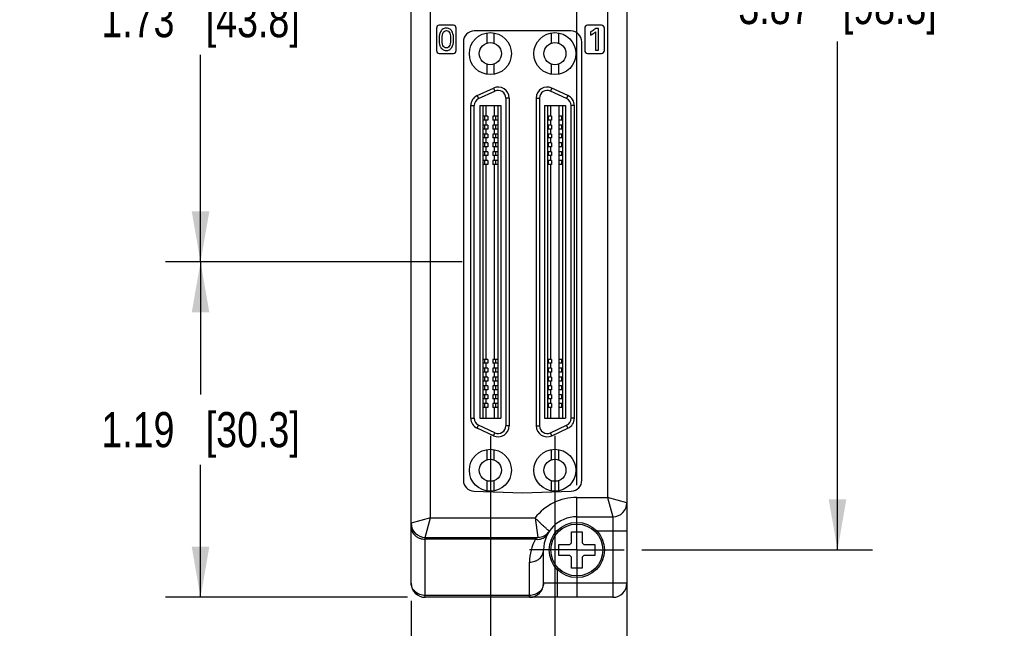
# Model space of a CAD drawing. Header units: inches. Extents: x 0 to 34, y 0 to 22.
# Tile 7 of 84: x 3 to 6.5, y 14.8 to 17. Entities that reach past the tile are written whole.
import ezdxf

# ---------------------------------------------------------------- set-up
doc = ezdxf.new("R2010")
doc.units = ezdxf.units.IN
doc.header["$LTSCALE"] = 1.87
doc.header["$MEASUREMENT"] = 0
doc.linetypes.add('CENTER', pattern=[0.6, 0.375, -0.075, 0.075, -0.075])
doc.layers.get('0').update_dxf_attribs({"linetype": 'CONTINUOUS'})
doc.layers.add('02___PRT_ALL_AXES', color=7, linetype='CONTINUOUS')
doc.layers.add('DIMENSIONS', color=7, linetype='CONTINUOUS')
doc.styles.get("Standard").update_dxf_attribs({"font": 'txt', "width": 0.8})
doc.dimstyles.new('DIMSTYLE_2', dxfattribs={"dimtxt": 0.125, "dimasz": 0.18, "dimexe": 0.125, "dimexo": 0.0625, "dimgap": 0.0625, "dimtad": 0, "dimtih": 1, "dimtoh": 1, "dimzin": 4, "dimdsep": 46, "dimtxsty": 'STANDARD', "dimblk": '_FILLED', "dimblk1": '_FILLED', "dimblk2": '_FILLED', "dimcen": 0.09, "dimadec": 0, "dimazin": 0, "dimtp": 0.001, "dimtm": 0.001, "dimtfac": 1, "dimtofl": 0, "dimtmove": 0, "dimatfit": 3, "dimldrblk": '_FILLED', "dimfxl": 1, "dimtolj": 1, "dimtzin": 4, "dimarcsym": 0})

# ---------------------------------------------------------------- blocks, each defined once
blk = doc.blocks.new('_FILLED')
at = {"color": 0, "linetype": 'BYBLOCK'}
blk.add_solid([(0, 0), (-1, 0.174), (-1, -0.174)], dxfattribs=at)
blk = doc.blocks.new('*D18')
at = {"layer": 'DIMENSIONS', "color": 2, "linetype": 'CONTINUOUS'}
for p, q in [((4.722, 18.9785), (6.0019, 18.9785)), ((5.8769, 18.9785), (5.8769, 17.1675)), ((5.8769, 15.1065), (5.8769, 16.9175)), ((5.18, 15.1065), (6.0019, 15.1065))]:
    blk.add_line(p, q, dxfattribs=at)
at = {"layer": 'DIMENSIONS', "color": 2, "linetype": 'CONTINUOUS', "xscale": 0.18, "yscale": 0.18, "zscale": 0.18}
for p, rotation in [((5.8769, 18.9785), 90), ((5.8769, 15.1065), 270)]:
    blk.add_blockref('_FILLED', p, dxfattribs=dict(at, rotation=rotation))
at = {"layer": 'DIMENSIONS', "color": 2, "linetype": 'CONTINUOUS', "insert": (5.8769, 17.105), "char_height": 0.125, "width": 1.125, "attachment_point": 2, "line_spacing_factor": 0.9}
blk.add_mtext('3.87{\\Ftxt.shx;\\W1.000000;\\H0.125000; }[98.3]', dxfattribs=at)
blk = doc.blocks.new('*D20')
at = {"layer": 'DIMENSIONS', "color": 2, "linetype": 'CONTINUOUS'}
for p, q in [((4.4905, 19.21), (4.4905, 20.7155)), ((4.9485, 15.338), (4.9485, 20.7155)), ((4.4905, 20.5905), (4.1305, 20.5905)), ((4.9485, 20.5905), (5.3165, 20.5905))]:
    blk.add_line(p, q, dxfattribs=at)
at = {"layer": 'DIMENSIONS', "color": 2, "linetype": 'CONTINUOUS', "xscale": 0.18, "yscale": 0.18, "zscale": 0.18}
blk.add_blockref('_FILLED', (4.4905, 20.5905), dxfattribs=at)
at = {"layer": 'DIMENSIONS', "color": 2, "linetype": 'CONTINUOUS', "xscale": 0.18, "yscale": 0.18, "zscale": 0.18, "rotation": 180}
blk.add_blockref('_FILLED', (4.9485, 20.5905), dxfattribs=at)
at = {"layer": 'DIMENSIONS', "color": 2, "linetype": 'CONTINUOUS', "insert": (5.379, 20.653), "char_height": 0.125, "width": 1.025, "attachment_point": 1, "line_spacing_factor": 0.9}
blk.add_mtext('.46{\\Ftxt.shx;\\W1.000000;\\H0.125000; }[11.6]', dxfattribs=at)
blk = doc.blocks.new('*D21')
at = {"layer": 'DIMENSIONS', "color": 2, "linetype": 'CONTINUOUS'}
for p, q in [((4.5406, 16.1327), (3.4835, 16.1327)), ((3.6085, 16.1327), (3.6085, 15.6603)), ((3.6085, 14.938), (3.6085, 15.4103)), ((4.346, 14.938), (3.4835, 14.938))]:
    blk.add_line(p, q, dxfattribs=at)
at = {"layer": 'DIMENSIONS', "color": 2, "linetype": 'CONTINUOUS', "xscale": 0.18, "yscale": 0.18, "zscale": 0.18}
for p, rotation in [((3.6085, 16.1327), 90), ((3.6085, 14.938), 270)]:
    blk.add_blockref('_FILLED', p, dxfattribs=dict(at, rotation=rotation))
at = {"layer": 'DIMENSIONS', "color": 2, "linetype": 'CONTINUOUS', "insert": (3.6085, 15.5978), "char_height": 0.125, "width": 1.125, "attachment_point": 2, "line_spacing_factor": 0.9}
blk.add_mtext('1.19{\\Ftxt.shx;\\W1.000000;\\H0.125000; }[30.3]', dxfattribs=at)
blk = doc.blocks.new('*D22')
at = {"layer": 'DIMENSIONS', "color": 2, "linetype": 'CONTINUOUS'}
for p, q in [((4.5406, 17.8587), (3.4835, 17.8587)), ((3.6085, 17.8587), (3.6085, 17.1207)), ((3.6085, 16.1327), (3.6085, 16.8707)), ((4.5406, 16.1327), (3.4835, 16.1327))]:
    blk.add_line(p, q, dxfattribs=at)
at = {"layer": 'DIMENSIONS', "color": 2, "linetype": 'CONTINUOUS', "xscale": 0.18, "yscale": 0.18, "zscale": 0.18}
for p, rotation in [((3.6085, 17.8587), 90), ((3.6085, 16.1327), 270)]:
    blk.add_blockref('_FILLED', p, dxfattribs=dict(at, rotation=rotation))
at = {"layer": 'DIMENSIONS', "color": 2, "linetype": 'CONTINUOUS', "insert": (3.6085, 17.0582), "char_height": 0.125, "width": 1.125, "attachment_point": 2, "line_spacing_factor": 0.9}
blk.add_mtext('1.73{\\Ftxt.shx;\\W1.000000;\\H0.125000; }[43.8]', dxfattribs=at)
blk = doc.blocks.new('*D25')
at = {"layer": 'DIMENSIONS', "color": 2, "linetype": 'CONTINUOUS'}
for p, q in [((4.6405, 15.5131), (4.6405, 14.063)), ((4.3585, 14.9255), (4.3585, 14.063)), ((4.3585, 14.188), (3.952, 14.188)), ((4.6405, 14.188), (5.0005, 14.188))]:
    blk.add_line(p, q, dxfattribs=at)
at = {"layer": 'DIMENSIONS', "color": 2, "linetype": 'CONTINUOUS', "xscale": 0.18, "yscale": 0.18, "zscale": 0.18}
blk.add_blockref('_FILLED', (4.3585, 14.188), dxfattribs=at)
at = {"layer": 'DIMENSIONS', "color": 2, "linetype": 'CONTINUOUS', "xscale": 0.18, "yscale": 0.18, "zscale": 0.18, "rotation": 180}
blk.add_blockref('_FILLED', (4.6405, 14.188), dxfattribs=at)
at = {"layer": 'DIMENSIONS', "color": 2, "linetype": 'CONTINUOUS', "insert": (3.8895, 14.2505), "char_height": 0.125, "width": 0.925, "attachment_point": 3, "line_spacing_factor": 0.9}
blk.add_mtext('.28{\\Ftxt.shx;\\W1.000000;\\H0.125000; }[7.2]', dxfattribs=at)
blk = doc.blocks.new('*D26')
at = {"layer": 'DIMENSIONS', "color": 2, "linetype": 'CONTINUOUS'}
for p, q in [((4.6405, 15.5131), (4.6405, 13.313)), ((4.8704, 15.5131), (4.8704, 13.313)), ((4.6405, 13.438), (4.2738, 13.438)), ((4.8704, 13.438), (5.2304, 13.438))]:
    blk.add_line(p, q, dxfattribs=at)
at = {"layer": 'DIMENSIONS', "color": 2, "linetype": 'CONTINUOUS', "xscale": 0.18, "yscale": 0.18, "zscale": 0.18}
blk.add_blockref('_FILLED', (4.6405, 13.438), dxfattribs=at)
at = {"layer": 'DIMENSIONS', "color": 2, "linetype": 'CONTINUOUS', "xscale": 0.18, "yscale": 0.18, "zscale": 0.18, "rotation": 180}
blk.add_blockref('_FILLED', (4.8704, 13.438), dxfattribs=at)
at = {"layer": 'DIMENSIONS', "color": 2, "linetype": 'CONTINUOUS', "insert": (4.2113, 13.5005), "char_height": 0.125, "width": 0.925, "attachment_point": 3, "line_spacing_factor": 0.9}
blk.add_mtext('.23{\\Ftxt.shx;\\W1.000000;\\H0.125000; }[5.8]', dxfattribs=at)
blk = doc.blocks.new('*D27')
at = {"layer": 'DIMENSIONS', "color": 2, "linetype": 'CONTINUOUS'}
for p, q in [((4.8704, 15.5131), (4.8704, 12.563)), ((5.1269, 15.2125), (5.1269, 12.563)), ((4.8704, 12.688), (4.5104, 12.688)), ((5.1269, 12.688), (5.4833, 12.688))]:
    blk.add_line(p, q, dxfattribs=at)
at = {"layer": 'DIMENSIONS', "color": 2, "linetype": 'CONTINUOUS', "xscale": 0.18, "yscale": 0.18, "zscale": 0.18}
blk.add_blockref('_FILLED', (4.8704, 12.688), dxfattribs=at)
at = {"layer": 'DIMENSIONS', "color": 2, "linetype": 'CONTINUOUS', "xscale": 0.18, "yscale": 0.18, "zscale": 0.18, "rotation": 180}
blk.add_blockref('_FILLED', (5.1269, 12.688), dxfattribs=at)
at = {"layer": 'DIMENSIONS', "color": 2, "linetype": 'CONTINUOUS', "insert": (5.5458, 12.7505), "char_height": 0.125, "width": 0.925, "attachment_point": 1, "line_spacing_factor": 0.9}
blk.add_mtext('.26{\\Ftxt.shx;\\W1.000000;\\H0.125000; }[6.5]', dxfattribs=at)

msp = doc.modelspace()

# ---------------------------------------------------------------- linework, layer by layer
at = {"color": 7, "linetype": 'CONTINUOUS'}
for p, q in [((4.3585, 14.988), (4.3585, 19.0405)), ((4.4274, 15.2205), (4.4274, 18.7711)), ((5.058, 18.7711), (5.058, 15.2939)), ((5.1269, 18.79), (5.1269, 14.988)), ((4.5088, 16.9757), (4.4588, 16.9757)), ((5.0366, 16.9757), (4.9866, 16.9757)), ((4.4488, 16.9657), (4.4488, 16.8857)), ((4.5188, 16.8857), (4.5188, 16.9657)), ((4.9274, 16.9555), (4.5834, 16.9555)), ((4.6277, 16.9485), (4.6277, 16.9121)), ((4.6533, 16.9485), (4.6533, 16.9121)), ((4.8576, 16.9485), (4.8576, 16.9121)), ((4.8832, 16.9485), (4.8832, 16.9121)), ((4.9766, 16.9657), (4.9766, 16.8857)), ((4.9973, 16.952), (4.9973, 16.9409)), ((5.0152, 16.952), (5.0152, 16.8873)), ((5.0258, 16.9641), (5.0159, 16.9641)), ((5.0258, 16.8873), (5.0258, 16.9641)), ((5.0466, 16.8857), (5.0466, 16.9657)), ((4.5444, 16.9165), (4.5444, 15.3549)), ((4.9664, 15.3549), (4.9664, 16.9165)), ((4.4588, 16.8757), (4.5088, 16.8757)), ((4.9866, 16.8757), (5.0366, 16.8757)), ((5.0152, 16.8873), (5.0258, 16.8873)), ((4.6277, 16.8376), (4.6277, 16.8011)), ((4.6533, 16.8376), (4.6533, 16.8011)), ((4.8576, 16.8376), (4.8576, 16.8011)), ((4.8832, 16.8376), (4.8832, 16.8011)), ((4.594, 16.7252), (4.6514, 16.752)), ((4.594, 16.7252), (4.5989, 16.7145)), ((4.5989, 16.7145), (4.6564, 16.7413)), ((4.6514, 16.752), (4.6564, 16.7413)), ((4.8595, 16.752), (4.8545, 16.7413)), ((4.912, 16.7145), (4.8545, 16.7413)), ((4.917, 16.7252), (4.8595, 16.752)), ((4.917, 16.7252), (4.912, 16.7145)), ((4.7074, 16.7164), (4.6956, 16.7164)), ((4.6956, 16.7164), (4.6956, 15.549)), ((4.7074, 16.7164), (4.7074, 15.549)), ((4.8035, 16.7164), (4.8153, 16.7164)), ((4.8035, 16.7164), (4.8035, 15.549)), ((4.8153, 16.7164), (4.8153, 15.549)), ((4.5712, 16.6896), (4.583, 16.6896)), ((4.5712, 15.5758), (4.5712, 16.6896)), ((4.583, 15.5758), (4.583, 16.6896)), ((4.6031, 16.6898), (4.6779, 16.6898)), ((4.6031, 16.6898), (4.6031, 15.5756)), ((4.6139, 16.6898), (4.6139, 15.5756)), ((4.6258, 16.6514), (4.6258, 16.6898)), ((4.6553, 16.6514), (4.6553, 16.6898)), ((4.6671, 16.6898), (4.6671, 15.5756)), ((4.6779, 16.6898), (4.6779, 15.5756)), ((4.833, 16.6898), (4.9078, 16.6898)), ((4.833, 16.6898), (4.833, 15.5756)), ((4.8439, 16.6898), (4.8439, 15.5756)), ((4.8557, 16.6514), (4.8557, 16.6898)), ((4.8852, 16.6514), (4.8852, 16.6898)), ((4.897, 16.6898), (4.897, 15.5756)), ((4.9078, 16.6898), (4.9078, 15.5756)), ((4.9397, 16.6896), (4.9279, 16.6896)), ((4.9279, 15.5758), (4.9279, 16.6896)), ((4.9397, 15.5758), (4.9397, 16.6896)), ((4.6316, 16.6514), (4.6139, 16.6514)), ((4.6316, 16.6376), (4.6139, 16.6376)), ((4.6205, 16.6376), (4.6205, 16.6514)), ((4.6258, 16.6199), (4.6258, 16.6376)), ((4.6316, 16.6514), (4.6316, 16.6376)), ((4.6671, 16.6514), (4.6493, 16.6514)), ((4.6493, 16.6514), (4.6493, 16.6376)), ((4.6671, 16.6376), (4.6493, 16.6376)), ((4.6553, 16.6199), (4.6553, 16.6376)), ((4.6603, 16.6376), (4.6603, 16.6514)), ((4.8584, 16.6514), (4.8439, 16.6514)), ((4.8584, 16.6376), (4.8439, 16.6376)), ((4.8473, 16.6376), (4.8473, 16.6514)), ((4.8557, 16.6199), (4.8557, 16.6376)), ((4.8584, 16.6514), (4.8584, 16.6376)), ((4.897, 16.6514), (4.884, 16.6514)), ((4.884, 16.6514), (4.884, 16.6376)), ((4.897, 16.6376), (4.884, 16.6376)), ((4.8852, 16.6199), (4.8852, 16.6376)), ((4.8951, 16.6376), (4.8951, 16.6514)), ((4.6317, 16.6199), (4.6139, 16.6199)), ((4.6317, 16.6061), (4.6139, 16.6061)), ((4.6316, 16.5884), (4.6139, 16.5884)), ((4.6205, 16.5746), (4.6205, 16.5884)), ((4.6206, 16.6061), (4.6206, 16.6199)), ((4.6258, 16.5884), (4.6258, 16.6061)), ((4.6316, 16.5884), (4.6316, 16.5746)), ((4.6317, 16.6199), (4.6317, 16.6061)), ((4.6671, 16.5884), (4.6493, 16.5884)), ((4.6493, 16.5884), (4.6493, 16.5746)), ((4.6671, 16.6199), (4.6494, 16.6199)), ((4.6494, 16.6199), (4.6494, 16.6061)), ((4.6671, 16.6061), (4.6494, 16.6061)), ((4.6553, 16.5884), (4.6553, 16.6061)), ((4.6603, 16.5746), (4.6603, 16.5884)), ((4.6605, 16.6061), (4.6605, 16.6199)), ((4.8584, 16.6199), (4.8439, 16.6199)), ((4.8584, 16.6061), (4.8439, 16.6061)), ((4.8584, 16.5884), (4.8439, 16.5884)), ((4.8473, 16.6061), (4.8473, 16.6199)), ((4.8473, 16.5746), (4.8473, 16.5884)), ((4.8557, 16.5884), (4.8557, 16.6061)), ((4.8584, 16.6199), (4.8584, 16.6061)), ((4.8584, 16.5884), (4.8584, 16.5746)), ((4.897, 16.6199), (4.884, 16.6199)), ((4.884, 16.6199), (4.884, 16.6061)), ((4.897, 16.6061), (4.884, 16.6061)), ((4.897, 16.5884), (4.884, 16.5884)), ((4.884, 16.5884), (4.884, 16.5746)), ((4.8852, 16.5884), (4.8852, 16.6061)), ((4.8951, 16.6061), (4.8951, 16.6199)), ((4.8951, 16.5746), (4.8951, 16.5884)), ((4.6316, 16.5746), (4.6139, 16.5746)), ((4.6317, 16.5569), (4.6139, 16.5569)), ((4.6206, 16.5431), (4.6206, 16.5569)), ((4.6258, 16.5569), (4.6258, 16.5746)), ((4.6317, 16.5569), (4.6317, 16.5431)), ((4.6671, 16.5746), (4.6493, 16.5746)), ((4.6671, 16.5569), (4.6494, 16.5569)), ((4.6494, 16.5569), (4.6494, 16.5431)), ((4.6553, 16.5569), (4.6553, 16.5746)), ((4.6605, 16.5431), (4.6605, 16.5569)), ((4.8584, 16.5746), (4.8439, 16.5746)), ((4.8584, 16.5569), (4.8439, 16.5569)), ((4.8473, 16.5431), (4.8473, 16.5569)), ((4.8557, 16.5569), (4.8557, 16.5746)), ((4.8584, 16.5569), (4.8584, 16.5431)), ((4.897, 16.5746), (4.884, 16.5746)), ((4.897, 16.5569), (4.884, 16.5569)), ((4.884, 16.5569), (4.884, 16.5431)), ((4.8852, 16.5569), (4.8852, 16.5746)), ((4.8951, 16.5431), (4.8951, 16.5569)), ((4.6317, 16.5431), (4.6139, 16.5431)), ((4.6316, 16.5254), (4.6139, 16.5254)), ((4.6205, 16.5116), (4.6205, 16.5254)), ((4.6258, 16.5254), (4.6258, 16.5431)), ((4.6316, 16.5254), (4.6316, 16.5116)), ((4.6671, 16.5254), (4.6493, 16.5254)), ((4.6493, 16.5254), (4.6493, 16.5116)), ((4.6671, 16.5431), (4.6494, 16.5431)), ((4.6553, 16.5254), (4.6553, 16.5431)), ((4.6603, 16.5116), (4.6603, 16.5254)), ((4.8584, 16.5431), (4.8439, 16.5431)), ((4.8584, 16.5254), (4.8439, 16.5254)), ((4.8473, 16.5116), (4.8473, 16.5254)), ((4.8557, 16.5254), (4.8557, 16.5431)), ((4.8584, 16.5254), (4.8584, 16.5116)), ((4.897, 16.5431), (4.884, 16.5431)), ((4.897, 16.5254), (4.884, 16.5254)), ((4.884, 16.5254), (4.884, 16.5116)), ((4.8852, 16.5254), (4.8852, 16.5431)), ((4.8951, 16.5116), (4.8951, 16.5254)), ((4.6316, 16.5116), (4.6139, 16.5116)), ((4.6317, 16.4939), (4.6139, 16.4939)), ((4.6317, 16.4801), (4.6139, 16.4801)), ((4.6206, 16.4801), (4.6206, 16.4939)), ((4.6258, 16.4939), (4.6258, 16.5116)), ((4.6258, 15.7853), (4.6258, 16.4801)), ((4.6317, 16.4939), (4.6317, 16.4801)), ((4.6671, 16.5116), (4.6493, 16.5116)), ((4.6671, 16.4939), (4.6494, 16.4939)), ((4.6494, 16.4939), (4.6494, 16.4801)), ((4.6671, 16.4801), (4.6494, 16.4801)), ((4.6553, 16.4939), (4.6553, 16.5116)), ((4.6553, 15.7853), (4.6553, 16.4801)), ((4.6605, 16.4801), (4.6605, 16.4939)), ((4.8584, 16.5116), (4.8439, 16.5116)), ((4.8584, 16.4939), (4.8439, 16.4939)), ((4.8584, 16.4801), (4.8439, 16.4801)), ((4.8473, 16.4801), (4.8473, 16.4939)), ((4.8557, 16.4939), (4.8557, 16.5116)), ((4.8557, 15.7853), (4.8557, 16.4801)), ((4.8584, 16.4939), (4.8584, 16.4801)), ((4.897, 16.5116), (4.884, 16.5116)), ((4.897, 16.4939), (4.884, 16.4939)), ((4.884, 16.4939), (4.884, 16.4801)), ((4.897, 16.4801), (4.884, 16.4801)), ((4.8852, 16.4939), (4.8852, 16.5116)), ((4.8852, 15.7853), (4.8852, 16.4801)), ((4.8951, 16.4801), (4.8951, 16.4939)), ((4.6316, 15.7853), (4.6139, 15.7853)), ((4.6205, 15.7715), (4.6205, 15.7853)), ((4.6316, 15.7853), (4.6316, 15.7715)), ((4.6671, 15.7853), (4.6493, 15.7853)), ((4.6493, 15.7853), (4.6493, 15.7715)), ((4.6603, 15.7715), (4.6603, 15.7853)), ((4.8584, 15.7853), (4.8439, 15.7853)), ((4.8473, 15.7715), (4.8473, 15.7853)), ((4.8584, 15.7853), (4.8584, 15.7715)), ((4.897, 15.7853), (4.884, 15.7853)), ((4.884, 15.7853), (4.884, 15.7715)), ((4.8951, 15.7715), (4.8951, 15.7853)), ((4.6316, 15.7715), (4.6139, 15.7715)), ((4.6316, 15.7538), (4.6139, 15.7538)), ((4.6205, 15.74), (4.6205, 15.7538)), ((4.6258, 15.7538), (4.6258, 15.7715)), ((4.6316, 15.7538), (4.6316, 15.74)), ((4.6671, 15.7715), (4.6493, 15.7715)), ((4.6671, 15.7538), (4.6493, 15.7538)), ((4.6493, 15.7538), (4.6493, 15.74)), ((4.6553, 15.7538), (4.6553, 15.7715)), ((4.6603, 15.74), (4.6603, 15.7538)), ((4.8584, 15.7715), (4.8439, 15.7715)), ((4.8584, 15.7538), (4.8439, 15.7538)), ((4.8473, 15.74), (4.8473, 15.7538)), ((4.8557, 15.7538), (4.8557, 15.7715)), ((4.8584, 15.7538), (4.8584, 15.74)), ((4.897, 15.7715), (4.884, 15.7715)), ((4.897, 15.7538), (4.884, 15.7538)), ((4.884, 15.7538), (4.884, 15.74)), ((4.8852, 15.7538), (4.8852, 15.7715)), ((4.8951, 15.74), (4.8951, 15.7538)), ((4.6316, 15.74), (4.6139, 15.74)), ((4.6316, 15.7223), (4.6139, 15.7223)), ((4.6316, 15.7085), (4.6139, 15.7085)), ((4.6205, 15.7085), (4.6205, 15.7223)), ((4.6258, 15.7223), (4.6258, 15.74)), ((4.6258, 15.6908), (4.6258, 15.7085)), ((4.6316, 15.7223), (4.6316, 15.7085)), ((4.6671, 15.74), (4.6493, 15.74)), ((4.6671, 15.7223), (4.6493, 15.7223)), ((4.6493, 15.7223), (4.6493, 15.7085)), ((4.6671, 15.7085), (4.6493, 15.7085)), ((4.6553, 15.7223), (4.6553, 15.74)), ((4.6553, 15.6908), (4.6553, 15.7085)), ((4.6603, 15.7085), (4.6603, 15.7223)), ((4.8584, 15.74), (4.8439, 15.74)), ((4.8584, 15.7223), (4.8439, 15.7223)), ((4.8584, 15.7085), (4.8439, 15.7085)), ((4.8473, 15.7085), (4.8473, 15.7223)), ((4.8557, 15.7223), (4.8557, 15.74)), ((4.8557, 15.6908), (4.8557, 15.7085)), ((4.8584, 15.7223), (4.8584, 15.7085)), ((4.897, 15.74), (4.884, 15.74)), ((4.897, 15.7223), (4.884, 15.7223)), ((4.884, 15.7223), (4.884, 15.7085)), ((4.897, 15.7085), (4.884, 15.7085)), ((4.8852, 15.7223), (4.8852, 15.74)), ((4.8852, 15.6908), (4.8852, 15.7085)), ((4.8951, 15.7085), (4.8951, 15.7223)), ((4.6318, 15.6908), (4.6139, 15.6908)), ((4.6318, 15.677), (4.6139, 15.677)), ((4.6207, 15.677), (4.6207, 15.6908)), ((4.6258, 15.6593), (4.6258, 15.677)), ((4.6318, 15.6908), (4.6318, 15.677)), ((4.6671, 15.6908), (4.6495, 15.6908)), ((4.6495, 15.6908), (4.6495, 15.677)), ((4.6671, 15.677), (4.6495, 15.677)), ((4.6553, 15.6593), (4.6553, 15.677)), ((4.6606, 15.677), (4.6606, 15.6908)), ((4.8584, 15.6908), (4.8439, 15.6908)), ((4.8584, 15.677), (4.8439, 15.677)), ((4.8473, 15.677), (4.8473, 15.6908)), ((4.8557, 15.6593), (4.8557, 15.677)), ((4.8584, 15.6908), (4.8584, 15.677)), ((4.897, 15.6908), (4.884, 15.6908)), ((4.884, 15.6908), (4.884, 15.677)), ((4.897, 15.677), (4.884, 15.677)), ((4.8852, 15.6593), (4.8852, 15.677)), ((4.8951, 15.677), (4.8951, 15.6908)), ((4.6316, 15.6593), (4.6139, 15.6593)), ((4.6316, 15.6455), (4.6139, 15.6455)), ((4.6205, 15.6455), (4.6205, 15.6593)), ((4.6258, 15.6278), (4.6258, 15.6455)), ((4.6316, 15.6593), (4.6316, 15.6455)), ((4.6671, 15.6593), (4.6493, 15.6593)), ((4.6493, 15.6593), (4.6493, 15.6455)), ((4.6671, 15.6455), (4.6493, 15.6455)), ((4.6553, 15.6278), (4.6553, 15.6455)), ((4.6603, 15.6455), (4.6603, 15.6593)), ((4.8584, 15.6593), (4.8439, 15.6593)), ((4.8584, 15.6455), (4.8439, 15.6455)), ((4.8473, 15.6455), (4.8473, 15.6593)), ((4.8557, 15.6278), (4.8557, 15.6455)), ((4.8584, 15.6593), (4.8584, 15.6455)), ((4.897, 15.6593), (4.884, 15.6593)), ((4.884, 15.6593), (4.884, 15.6455)), ((4.897, 15.6455), (4.884, 15.6455)), ((4.8852, 15.6278), (4.8852, 15.6455)), ((4.8951, 15.6455), (4.8951, 15.6593)), ((4.6316, 15.6278), (4.6139, 15.6278)), ((4.6316, 15.614), (4.6139, 15.614)), ((4.6205, 15.614), (4.6205, 15.6278)), ((4.6258, 15.5756), (4.6258, 15.614)), ((4.6316, 15.6278), (4.6316, 15.614)), ((4.6671, 15.6278), (4.6493, 15.6278)), ((4.6493, 15.6278), (4.6493, 15.614)), ((4.6671, 15.614), (4.6493, 15.614)), ((4.6553, 15.5756), (4.6553, 15.614)), ((4.6603, 15.614), (4.6603, 15.6278)), ((4.8584, 15.6278), (4.8439, 15.6278)), ((4.8584, 15.614), (4.8439, 15.614)), ((4.8473, 15.614), (4.8473, 15.6278)), ((4.8557, 15.5756), (4.8557, 15.614)), ((4.8584, 15.6278), (4.8584, 15.614)), ((4.897, 15.6278), (4.884, 15.6278)), ((4.884, 15.6278), (4.884, 15.614)), ((4.897, 15.614), (4.884, 15.614)), ((4.8852, 15.5756), (4.8852, 15.614)), ((4.8951, 15.614), (4.8951, 15.6278)), ((4.5712, 15.5758), (4.583, 15.5758)), ((4.6031, 15.5756), (4.6779, 15.5756)), ((4.833, 15.5756), (4.9078, 15.5756)), ((4.9397, 15.5758), (4.9279, 15.5758)), ((4.594, 15.5402), (4.5989, 15.5509)), ((4.6514, 15.5133), (4.594, 15.5402)), ((4.6564, 15.5241), (4.5989, 15.5509)), ((4.7074, 15.549), (4.6956, 15.549)), ((4.8035, 15.549), (4.8153, 15.549)), ((4.8545, 15.5241), (4.912, 15.5509)), ((4.8595, 15.5133), (4.917, 15.5402)), ((4.917, 15.5402), (4.912, 15.5509)), ((4.6514, 15.5133), (4.6564, 15.5241)), ((4.8595, 15.5133), (4.8545, 15.5241)), ((4.6277, 15.4643), (4.6277, 15.4278)), ((4.6533, 15.4643), (4.6533, 15.4278)), ((4.8576, 15.4643), (4.8576, 15.4278)), ((4.8832, 15.4643), (4.8832, 15.4278)), ((4.6277, 15.3533), (4.6277, 15.3169)), ((4.6533, 15.3533), (4.6533, 15.3169)), ((4.8576, 15.3533), (4.8576, 15.3169)), ((4.8832, 15.3533), (4.8832, 15.3169)), ((4.5821, 15.3159), (4.7554, 15.3099)), ((4.7554, 15.3099), (4.9288, 15.3159)), ((4.9485, 15.2939), (5.058, 15.2939)), ((4.9485, 15.205), (4.9485, 15.2939)), ((5.058, 15.2939), (5.0769, 15.225)), ((5.1269, 15.275), (5.058, 15.2939)), ((4.4274, 15.2205), (4.3585, 15.2016)), ((4.4085, 15.1516), (4.4274, 15.2205)), ((4.4274, 15.2205), (4.7998, 15.2205)), ((4.7998, 15.2205), (4.8094, 15.1516)), ((4.9485, 15.225), (5.0769, 15.225)), ((5.0769, 15.225), (5.0769, 14.938)), ((4.4085, 15.1516), (4.8094, 15.1516)), ((4.4085, 14.938), (4.4085, 15.1516)), ((4.929, 15.171), (4.968, 15.171)), ((4.929, 15.132), (4.929, 15.171)), ((4.968, 15.171), (4.968, 15.132)), ((5.0188, 15.175), (5.1269, 15.175)), ((4.8011, 15.1449), (4.4085, 15.1449)), ((4.884, 15.126), (4.923, 15.126)), ((4.884, 15.087), (4.884, 15.126)), ((4.923, 15.126), (4.929, 15.132)), ((4.968, 15.132), (4.974, 15.126)), ((4.974, 15.126), (5.013, 15.126)), ((5.013, 15.126), (5.013, 15.087)), ((4.8504, 15.1065), (4.83, 15.1065)), ((4.83, 14.988), (4.83, 15.1065)), ((4.923, 15.087), (4.884, 15.087)), ((4.929, 15.081), (4.923, 15.087)), ((4.929, 15.042), (4.929, 15.081)), ((4.974, 15.087), (4.968, 15.081)), ((4.968, 15.081), (4.968, 15.042)), ((5.013, 15.087), (4.974, 15.087)), ((4.78, 14.938), (4.78, 15.0632)), ((4.88, 14.938), (4.88, 15.0363)), ((4.968, 15.042), (4.929, 15.042)), ((5.1269, 14.988), (4.83, 14.988)), ((4.78, 14.9447), (4.4085, 14.9447)), ((5.0769, 14.938), (4.4085, 14.938))]:
    msp.add_line(p, q, dxfattribs=at)
for centre, radius in [((4.6405, 16.8748), 0.0748), ((4.8704, 16.8748), 0.0748), ((4.6405, 16.8748), 0.0394), ((4.8704, 16.8748), 0.0394), ((4.6405, 15.3906), 0.0748), ((4.8704, 15.3906), 0.0748), ((4.6405, 15.3906), 0.0394), ((4.8704, 15.3906), 0.0394), ((4.9485, 15.1065), 0.0985), ((4.9485, 15.1065), 0.0925)]:
    msp.add_circle(centre, radius, dxfattribs=at)
for centre, radius, start, end in [((4.4588, 16.9657), 0.01, 90, 180), ((4.5088, 16.9657), 0.01, 0, 90), ((4.9866, 16.9657), 0.01, 90, 180), ((5.0366, 16.9657), 0.01, 0, 90), ((4.5834, 16.9165), 0.039, 90, 180), ((4.9274, 16.9165), 0.039, 0, 90), ((4.4588, 16.8857), 0.01, 180, 270), ((4.5088, 16.8857), 0.01, 270, 360), ((4.9866, 16.8857), 0.01, 180, 270), ((5.0366, 16.8857), 0.01, 270, 360), ((4.6106, 16.6896), 0.0394, 115, 180), ((4.6681, 16.7164), 0.0394, 0, 115), ((4.6681, 16.7164), 0.0276, 0, 115), ((4.8429, 16.7164), 0.0394, 65, 180), ((4.8429, 16.7164), 0.0276, 65, 180), ((4.9004, 16.6896), 0.0394, 0, 65), ((4.6106, 16.6896), 0.0276, 115, 180), ((4.9004, 16.6896), 0.0276, 0, 65), ((4.6106, 15.5758), 0.0394, 180, 245), ((4.6106, 15.5758), 0.0276, 180, 245), ((4.9004, 15.5758), 0.0276, 295, 360), ((4.9004, 15.5758), 0.0394, 295, 360), ((4.6681, 15.549), 0.0394, 245, 360), ((4.6681, 15.549), 0.0276, 245, 360), ((4.8429, 15.549), 0.0394, 180, 295), ((4.8429, 15.549), 0.0276, 180, 295), ((4.5834, 15.3549), 0.039, 180, 268), ((4.9274, 15.3549), 0.039, 272, 360), ((4.9485, 15.1065), 0.1874, 90, 142.5352), ((5.0769, 15.275), 0.05, 270, 360), ((4.9485, 15.1065), 0.1185, 90, 180), ((4.4085, 15.2016), 0.05, 180, 270), ((4.8094, 15.2016), 0.05, 270, 325.6445), ((4.9486, 15.0632), 0.1685, 151.0061, 179.9976), ((4.4085, 14.988), 0.05, 180, 270), ((4.78, 14.988), 0.05, 270, 360), ((5.0769, 14.988), 0.05, 270, 360)]:
    msp.add_arc(centre, radius, start, end, dxfattribs=at)
for points, knots in [([(4.4838, 16.9657), (4.4788, 16.9657), (4.4685, 16.9626), (4.459, 16.9463), (4.458, 16.9331), (4.458, 16.9248)], [0, 0, 0, 0, 0.28057, 0.53571, 1, 1, 1, 1]), ([(4.4687, 16.9254), (4.4687, 16.9324), (4.469, 16.9425), (4.4749, 16.9546), (4.481, 16.9568), (4.4839, 16.9568)], [0, 0, 0, 0, 0.546634, 0.777002, 1, 1, 1, 1]), ([(4.5095, 16.9266), (4.5095, 16.935), (4.5085, 16.9481), (4.4981, 16.9632), (4.4886, 16.9657), (4.4838, 16.9657)], [0, 0, 0, 0, 0.483707, 0.726508, 1, 1, 1, 1]), ([(4.4839, 16.9568), (4.4864, 16.9568), (4.4919, 16.9552), (4.4965, 16.9475), (4.4985, 16.9374), (4.4988, 16.9298), (4.4988, 16.9256)], [0, 0, 0, 0, 0.198425, 0.40393, 0.66896, 1, 1, 1, 1]), ([(5.0159, 16.9641), (5.0118, 16.9606), (5.0056, 16.9566), (4.9991, 16.953), (4.9973, 16.952)], [0, 0, 0, 0, 0.72479, 1, 1, 1, 1]), ([(4.458, 16.9248), (4.458, 16.9174), (4.4588, 16.9082), (4.4623, 16.8999), (4.463, 16.8985)], [0, 0, 0, 0, 0.824954, 1, 1, 1, 1]), ([(4.4837, 16.8949), (4.4811, 16.8949), (4.4757, 16.8966), (4.4689, 16.9078), (4.4687, 16.9181), (4.4687, 16.9254)], [0, 0, 0, 0, 0.204059, 0.415972, 1, 1, 1, 1]), ([(4.4988, 16.9256), (4.4988, 16.9187), (4.4983, 16.9088), (4.4924, 16.8971), (4.4864, 16.8949), (4.4837, 16.8949)], [0, 0, 0, 0, 0.549788, 0.779321, 1, 1, 1, 1]), ([(4.4989, 16.8916), (4.5049, 16.8973), (4.5091, 16.9103), (4.5095, 16.9225), (4.5095, 16.9266)], [0, 0, 0, 0, 0.669783, 1, 1, 1, 1]), ([(4.463, 16.8985), (4.4656, 16.8931), (4.4728, 16.8868), (4.4812, 16.8857), (4.4836, 16.8857)], [0, 0, 0, 0, 0.714914, 1, 1, 1, 1]), ([(4.4836, 16.8857), (4.4874, 16.8857), (4.4931, 16.8871), (4.4976, 16.8904), (4.4989, 16.8916)], [0, 0, 0, 0, 0.687647, 1, 1, 1, 1]), ([(4.8507, 15.1734), (4.8507, 15.1734), (4.8507, 15.1734), (4.8506, 15.1735), (4.8505, 15.1736), (4.8504, 15.1736), (4.8503, 15.1738), (4.85, 15.174), (4.8496, 15.1743), (4.849, 15.1748), (4.8483, 15.1754), (4.8475, 15.1761), (4.8462, 15.1772), (4.8443, 15.1789), (4.8416, 15.1812), (4.8386, 15.1839), (4.8352, 15.1869), (4.8314, 15.1903), (4.8274, 15.1939), (4.8231, 15.1979), (4.8186, 15.2021), (4.814, 15.2065), (4.8077, 15.2126), (4.8029, 15.2173), (4.7998, 15.2205)], [0, 0, 0, 0, 0.000307, 0.001221, 0.002739, 0.004859, 0.00758, 0.0109, 0.019328, 0.030128, 0.043285, 0.058762, 0.076511, 0.11864, 0.169281, 0.227919, 0.293965, 0.366795, 0.445659, 0.529781, 0.618366, 0.710593, 0.80562, 1, 1, 1, 1]), ([(4.3585, 15.1882), (4.3585, 15.1854), (4.3592, 15.1797), (4.3621, 15.1715), (4.3667, 15.1639), (4.373, 15.1573), (4.3793, 15.1529), (4.3849, 15.15), (4.3909, 15.1475), (4.3987, 15.1455), (4.4052, 15.1449), (4.4085, 15.1449)], [0, 0, 0, 0, 0.115953, 0.233546, 0.353604, 0.476988, 0.603852, 0.668555, 0.733979, 0.866485, 1, 1, 1, 1]), ([(4.8094, 15.1516), (4.8094, 15.1516), (4.8094, 15.1516), (4.8094, 15.1516), (4.8093, 15.1516), (4.8092, 15.1515), (4.8091, 15.1514), (4.809, 15.1513), (4.8087, 15.1511), (4.8084, 15.1509), (4.808, 15.1506), (4.8075, 15.1502), (4.8069, 15.1498), (4.8063, 15.1493), (4.8055, 15.1486), (4.8043, 15.1476), (4.8027, 15.1463), (4.8017, 15.1454), (4.8011, 15.1449)], [0, 0, 0, 0, 0.001193, 0.004827, 0.010861, 0.019252, 0.02996, 0.042941, 0.075558, 0.116767, 0.166165, 0.223233, 0.287442, 0.358265, 0.435175, 0.605347, 0.794655, 1, 1, 1, 1]), ([(4.8147, 15.1448), (4.8179, 15.1452), (4.8241, 15.1466), (4.8327, 15.1507), (4.8398, 15.1565), (4.8434, 15.1614), (4.8449, 15.164)], [0, 0, 0, 0, 0.262556, 0.51515, 0.759946, 1, 1, 1, 1]), ([(4.8011, 15.1449), (4.8023, 15.1448), (4.8068, 15.1443), (4.8113, 15.1444), (4.8147, 15.1448)], [0, 0, 0, 0, 0.253678, 1, 1, 1, 1]), ([(4.78, 15.0632), (4.7833, 15.0632), (4.7898, 15.0638), (4.7977, 15.0659), (4.8036, 15.0683), (4.8092, 15.0712), (4.8155, 15.0756), (4.8218, 15.0822), (4.8265, 15.0898), (4.8293, 15.098), (4.83, 15.1037), (4.83, 15.1065)], [0, 0, 0, 0, 0.133515, 0.266021, 0.331445, 0.396148, 0.523012, 0.646396, 0.766454, 0.884047, 1, 1, 1, 1]), ([(4.4085, 14.9447), (4.4052, 14.9447), (4.3987, 14.9452), (4.3909, 14.9473), (4.3849, 14.9497), (4.3793, 14.9526), (4.373, 14.9571), (4.3667, 14.9637), (4.3621, 14.9712), (4.3592, 14.9794), (4.3585, 14.9852), (4.3585, 14.988)], [0, 0, 0, 0, 0.133515, 0.266021, 0.331445, 0.396148, 0.523012, 0.646396, 0.766454, 0.884047, 1, 1, 1, 1]), ([(4.83, 14.988), (4.83, 14.9852), (4.8293, 14.9794), (4.8265, 14.9712), (4.8218, 14.9637), (4.8155, 14.9571), (4.8092, 14.9526), (4.8036, 14.9497), (4.7977, 14.9473), (4.7898, 14.9452), (4.7833, 14.9447), (4.78, 14.9447)], [0, 0, 0, 0, 0.115953, 0.233546, 0.353604, 0.476988, 0.603852, 0.668555, 0.733979, 0.866485, 1, 1, 1, 1])]:
    msp.add_open_spline(points, degree=3, knots=knots, dxfattribs=at)
msp.add_open_spline([(4.9973, 16.9409), (5.0036, 16.9439), (5.0098, 16.9475), (5.0152, 16.952)], degree=3, dxfattribs=at)
at = {"layer": '02___PRT_ALL_AXES', "color": 7, "linetype": 'CENTER'}
for q in [(4.9485, 15.2755), (4.7795, 15.1065), (5.1175, 15.1065), (4.9485, 14.9375)]:
    msp.add_line((4.9485, 15.1065), q, dxfattribs=at)

# ---------------------------------------------------------------- dimensions: what is measured, and where the dimension line sits
at = {"layer": 'DIMENSIONS', "color": 2, "linetype": 'CONTINUOUS'}
for base, p1, p2, picture, middle in [((4.9485, 20.5905), (4.4905, 19.1475), (4.9485, 15.2755), '*D20', (5.8915, 20.5905)), ((4.6405, 14.188), (4.3585, 14.988), (4.6405, 15.5756), '*D25', (3.427, 14.188)), ((4.8704, 13.438), (4.6405, 15.5756), (4.8704, 15.5756), '*D26', (3.7488, 13.438))]:
    dim = msp.add_linear_dim(base=base, p1=p1, p2=p2, dimstyle='DIMSTYLE_2', dxfattribs=at)
    dim.commit()
    dim.dimension.update_dxf_attribs({"geometry": picture, "text_midpoint": middle, "dimtype": 160})
for base, p1, p2, angle, picture, middle in [((5.8769, 15.1065), (4.6595, 18.9785), (5.1175, 15.1065), 270, '*D18', (5.8769, 17.0425)), ((3.6085, 17.8587), (4.6031, 16.1327), (4.6031, 17.8587), 90, '*D22', (3.6085, 16.9957)), ((3.6085, 16.1327), (4.4085, 14.938), (4.6031, 16.1327), 90, '*D21', (3.6085, 15.5353)), ((4.8704, 12.688), (5.1269, 15.275), (4.8704, 15.5756), 180, '*D27', (6.0083, 12.688))]:
    dim = msp.add_linear_dim(base=base, p1=p1, p2=p2, angle=angle, dimstyle='DIMSTYLE_2', dxfattribs=at)
    dim.commit()
    dim.dimension.update_dxf_attribs({"geometry": picture, "text_midpoint": middle, "dimtype": 160})

doc.saveas('drawing.dxf')
